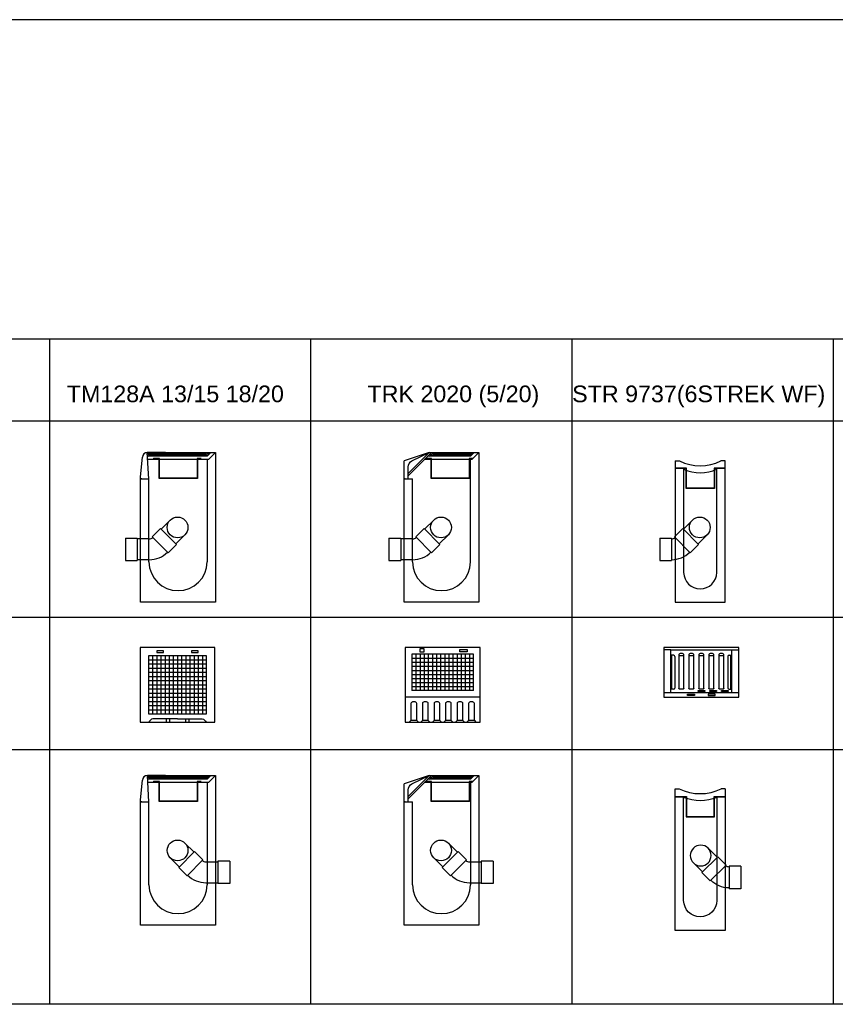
# Model space of a CAD drawing. Header units: metres. Extents: x 252743 to 254903, y 592696 to 593766.
# Tile 173 of 256: x 254484.89 to 254489.79, y 593432.38 to 593438.3. Entities that reach past the tile are written whole.
import ezdxf

# ---------------------------------------------------------------- set-up
doc = ezdxf.new("R2010")
doc.units = ezdxf.units.M
doc.layers.add('N-WB-PROFIEL-BLOCK', color=8, linetype='Continuous')
doc.layers.add('N-WB-PROFIEL-TEKST 50', color=7, linetype='Continuous')
doc.layers.add('N-WB-PROFIEL-HULP', color=6, linetype='Continuous', plot=False)
doc.layers.get('0').freeze()
doc.styles.add('N_STANDARD 50', font='arial.ttf', dxfattribs={"height": 0.1})

# ---------------------------------------------------------------- blocks, each defined once
blk = doc.blocks.new('STR 9737')
at = {"ltscale": 0.2}
for p, q in [((1248.8465, 238.8777), (1248.8045, 238.8777)), ((1248.8465, 238.6212), (1248.8465, 238.8777)), ((1249.2125, 238.6212), (1249.2125, 238.8777)), ((1249.2125, 238.8777), (1249.2545, 238.8777)), ((1248.8623, 238.8445), (1248.8465, 238.8445)), ((1248.8515, 238.6403), (1248.8515, 238.8445)), ((1248.8698, 238.837), (1248.8698, 238.6478)), ((1248.8945, 238.8441), (1248.9245, 238.8441)), ((1248.9545, 238.8441), (1248.9845, 238.8441)), ((1249.0145, 238.8441), (1249.0445, 238.8441)), ((1249.0745, 238.8441), (1249.1045, 238.8441)), ((1249.1345, 238.8441), (1249.1645, 238.8441)), ((1249.1893, 238.838), (1249.1893, 238.6488)), ((1249.1968, 238.8455), (1249.2125, 238.8455)), ((1249.2075, 238.6413), (1249.2075, 238.8455)), ((1248.8623, 238.6403), (1248.8465, 238.6403)), ((1249.1968, 238.6413), (1249.2125, 238.6413))]:
    blk.add_line(p, q, dxfattribs=at)
blk.add_line((1248.8045, 238.6212), (1249.2545, 238.6212))
blk.add_lwpolyline([(1249.2545, 238.8922), (1248.8045, 238.8922), (1248.8045, 238.5922), (1249.2545, 238.5922)], close=True, dxfattribs=at)
blk.add_lwpolyline([(1248.8465, 238.8777), (1248.8465, 238.8777), (1249.2125, 238.8777)], dxfattribs=at)
for points in [[(1248.9245, 238.6478), (1248.9245, 238.847, 0.414214), (1248.917, 238.8545), (1248.902, 238.8545, 0.414214), (1248.8945, 238.847), (1248.8945, 238.6478)], [(1248.9845, 238.6478), (1248.9845, 238.847, 0.414214), (1248.977, 238.8545), (1248.962, 238.8545, 0.414214), (1248.9545, 238.847), (1248.9545, 238.6478)], [(1249.0445, 238.6478), (1249.0445, 238.847, 0.414214), (1249.037, 238.8545), (1249.022, 238.8545, 0.414214), (1249.0145, 238.847), (1249.0145, 238.6478)], [(1249.1045, 238.6478), (1249.1045, 238.847, 0.414214), (1249.097, 238.8545), (1249.082, 238.8545, 0.414214), (1249.0745, 238.847), (1249.0745, 238.6478)], [(1249.1645, 238.6478), (1249.1645, 238.847, 0.414214), (1249.157, 238.8545), (1249.142, 238.8545, 0.414214), (1249.1345, 238.847), (1249.1345, 238.6478)], [(1248.9245, 238.6478), (1248.9245, 238.6478, -0.414214), (1248.917, 238.6403), (1248.902, 238.6403, -0.414214), (1248.8945, 238.6478), (1248.8945, 238.6478)], [(1248.9845, 238.6478), (1248.9845, 238.6478, -0.414214), (1248.977, 238.6403), (1248.962, 238.6403, -0.414214), (1248.9545, 238.6478), (1248.9545, 238.6478)], [(1249.0445, 238.6478), (1249.0445, 238.6478, -0.414214), (1249.037, 238.6403), (1249.022, 238.6403, -0.414214), (1249.0145, 238.6478), (1249.0145, 238.6478)], [(1249.1045, 238.6478), (1249.1045, 238.6478, -0.414214), (1249.097, 238.6403), (1249.082, 238.6403, -0.414214), (1249.0745, 238.6478), (1249.0745, 238.6478)], [(1249.1645, 238.6478), (1249.1645, 238.6478, -0.414214), (1249.157, 238.6403), (1249.142, 238.6403, -0.414214), (1249.1345, 238.6478), (1249.1345, 238.6478)]]:
    blk.add_lwpolyline(points, format="xyb", dxfattribs=at)
for points in [[(1249.0108, 238.6321), (1249.0506, 238.6321), (1249.0506, 238.6263), (1249.0108, 238.6263)], [(1249.0808, 238.6321), (1249.1206, 238.6321), (1249.1206, 238.6263), (1249.0808, 238.6263)], [(1249.1508, 238.6321), (1249.1906, 238.6321), (1249.1906, 238.6263), (1249.1508, 238.6263)], [(1248.9472, 238.6107), (1248.988, 238.6107), (1248.988, 238.6024), (1248.9472, 238.6024)], [(1249.1119, 238.6107), (1249.071, 238.6107), (1249.071, 238.6024), (1249.1119, 238.6024)]]:
    blk.add_lwpolyline(points, close=True)
for centre, start, end in [((1248.8623, 238.837), 0, 90), ((1249.1968, 238.838), 90, 180), ((1248.8623, 238.6478), 270, 0), ((1249.1968, 238.6488), 180, 270)]:
    blk.add_arc(centre, 0.0075, start, end, dxfattribs=at)
blk = doc.blocks.new('TRK 2020')
for p, q in [((4192.4652, 3103.0178), (4192.4652, 3102.7978)), ((4192.4899, 3103.0178), (4192.4899, 3102.7978)), ((4192.5146, 3103.0178), (4192.5146, 3102.7978)), ((4192.5393, 3103.0178), (4192.5393, 3102.7978)), ((4192.564, 3103.0178), (4192.564, 3102.7978)), ((4192.5887, 3103.0178), (4192.5887, 3102.7978)), ((4192.6134, 3103.0178), (4192.6134, 3102.7978)), ((4192.6381, 3103.0178), (4192.6381, 3102.7978)), ((4192.6628, 3103.0178), (4192.6628, 3102.7978)), ((4192.6875, 3103.0178), (4192.6875, 3102.7978)), ((4192.7122, 3103.0178), (4192.7122, 3102.7978)), ((4192.7369, 3103.0178), (4192.7369, 3102.7978)), ((4192.7616, 3103.0178), (4192.7616, 3102.7978)), ((4192.7863, 3103.0178), (4192.7863, 3102.7978)), ((4192.4405, 3102.9933), (4192.8105, 3102.9933)), ((4192.4405, 3102.9688), (4192.8105, 3102.9688)), ((4192.4405, 3102.9443), (4192.8105, 3102.9443)), ((4192.4405, 3102.9198), (4192.8105, 3102.9198)), ((4192.4405, 3102.8953), (4192.8105, 3102.8953)), ((4192.4405, 3102.8708), (4192.8105, 3102.8708)), ((4192.4405, 3102.8463), (4192.8105, 3102.8463)), ((4192.4405, 3102.8218), (4192.8105, 3102.8218))]:
    blk.add_line(p, q)
at = {"ltscale": 0.2}
for points in [[(4192.8505, 3102.7578), (4192.8505, 3103.0578), (4192.8505, 3103.0578), (4192.4005, 3103.0578), (4192.4005, 3102.7578)], [(4192.8105, 3102.7978), (4192.8105, 3103.0178), (4192.4405, 3103.0178), (4192.4405, 3102.7978)], [(4192.8105, 3102.7978), (4192.4405, 3102.7978)], [(4192.4351, 3102.6178), (4192.4351, 3102.6178), (4192.4251, 3102.6078)], [(4192.4697, 3102.6178), (4192.4351, 3102.6178)], [(4192.4697, 3102.6178), (4192.4697, 3102.6178), (4192.4797, 3102.6078)], [(4192.5044, 3102.6178), (4192.5044, 3102.6178), (4192.4944, 3102.6078)], [(4192.539, 3102.6178), (4192.5044, 3102.6178)], [(4192.539, 3102.6178), (4192.539, 3102.6178), (4192.549, 3102.6078)], [(4192.5736, 3102.6178), (4192.5736, 3102.6178), (4192.5636, 3102.6078)], [(4192.6082, 3102.6178), (4192.5736, 3102.6178)], [(4192.6082, 3102.6178), (4192.6082, 3102.6178), (4192.6182, 3102.6078)], [(4192.6428, 3102.6178), (4192.6428, 3102.6178), (4192.6328, 3102.6078)], [(4192.6774, 3102.6178), (4192.6428, 3102.6178)], [(4192.6774, 3102.6178), (4192.6774, 3102.6178), (4192.6874, 3102.6078)], [(4192.7121, 3102.6178), (4192.7121, 3102.6178), (4192.7021, 3102.6078)], [(4192.7467, 3102.6178), (4192.7121, 3102.6178)], [(4192.7467, 3102.6178), (4192.7467, 3102.6178), (4192.7567, 3102.6078)], [(4192.7813, 3102.6178), (4192.7813, 3102.6178), (4192.7713, 3102.6078)], [(4192.8159, 3102.6178), (4192.7813, 3102.6178)], [(4192.8159, 3102.6178), (4192.8159, 3102.6178), (4192.8259, 3102.6078)]]:
    blk.add_lwpolyline(points, dxfattribs=at)
for points in [[(4192.4903, 3103.0507), (4192.5124, 3103.0507), (4192.5124, 3103.0285), (4192.4903, 3103.0285)], [(4192.7287, 3103.0454), (4192.7732, 3103.0454), (4192.7732, 3103.0315), (4192.7287, 3103.0315)], [(4192.8505, 3102.6078), (4192.8505, 3102.7578), (4192.4005, 3102.7578), (4192.4005, 3102.6078)]]:
    blk.add_lwpolyline(points, close=True, dxfattribs=at)
for points in [[(4192.4697, 3102.6178), (4192.4697, 3102.7198, 0.414214), (4192.4597, 3102.7298), (4192.4451, 3102.7298, 0.414214), (4192.4351, 3102.7198), (4192.4351, 3102.6178)], [(4192.539, 3102.6178), (4192.539, 3102.7198, 0.414214), (4192.529, 3102.7298), (4192.5144, 3102.7298, 0.414214), (4192.5044, 3102.7198), (4192.5044, 3102.6178)], [(4192.6082, 3102.6178), (4192.6082, 3102.7198, 0.414214), (4192.5982, 3102.7298), (4192.5836, 3102.7298, 0.414214), (4192.5736, 3102.7198), (4192.5736, 3102.6178)], [(4192.6774, 3102.6178), (4192.6774, 3102.7198, 0.414214), (4192.6674, 3102.7298), (4192.6528, 3102.7298, 0.414214), (4192.6428, 3102.7198), (4192.6428, 3102.6178)], [(4192.7467, 3102.6178), (4192.7467, 3102.7198, 0.414214), (4192.7367, 3102.7298), (4192.7221, 3102.7298, 0.414214), (4192.7121, 3102.7198), (4192.7121, 3102.6178)], [(4192.8159, 3102.6178), (4192.8159, 3102.7198, 0.414214), (4192.8059, 3102.7298), (4192.7913, 3102.7298, 0.414214), (4192.7813, 3102.7198), (4192.7813, 3102.6178)]]:
    blk.add_lwpolyline(points, format="xyb", dxfattribs=at)
blk = doc.blocks.new('STR 9737 PROFIEL')
for p, q in [((4194.6488, 3102.747), (4194.6488, 3101.897)), ((4194.6488, 3102.747), (4194.6732, 3102.747)), ((4194.9488, 3102.747), (4194.9245, 3102.747)), ((4194.9488, 3101.897), (4194.9488, 3102.747)), ((4194.6988, 3102.7004), (4194.6988, 3102.0763)), ((4194.8988, 3102.0763), (4194.8988, 3102.7004)), ((4194.7518, 3102.3912), (4194.6973, 3102.3367)), ((4194.6937, 3102.3402), (4194.6435, 3102.29)), ((4194.7892, 3102.2447), (4194.6937, 3102.3402)), ((4194.5549, 3102.2827), (4194.5549, 3102.1477)), ((4194.5549, 3102.2827), (4194.6259, 3102.2827)), ((4194.6259, 3102.2827), (4194.6259, 3102.1477)), ((4194.6435, 3102.29), (4194.739, 3102.1945)), ((4194.8402, 3102.3028), (4194.7857, 3102.2483)), ((4194.7892, 3102.2447), (4194.739, 3102.1945)), ((4194.5549, 3102.1477), (4194.6259, 3102.1477)), ((4194.6488, 3101.897), (4194.9488, 3101.897))]:
    blk.add_line(p, q)
for points in [[(4194.9488, 3102.7024), (4194.882, 3102.7024), (4194.882, 3102.5824), (4194.7156, 3102.5824), (4194.7156, 3102.7024), (4194.6488, 3102.7024)], [(4194.9488, 3102.7004), (4194.884, 3102.7004), (4194.884, 3102.5804), (4194.7136, 3102.5804), (4194.7136, 3102.7004), (4194.6488, 3102.7004)]]:
    blk.add_lwpolyline(points)
blk.add_lwpolyline([(4194.6988, 3102.6963, 0.203355), (4194.8988, 3102.6963)], format="xyb")
blk.add_circle((4194.796, 3102.347), 0.0625)
for centre, radius, start, end in [((4194.6732, 3102.742), 0.005, 74.687, 90), ((4194.7988, 3102.9912), 0.2742, 243.02795, 296.97205), ((4194.9245, 3102.742), 0.005, 90, 105.313), ((4194.6259, 3102.3077), 0.03, 270, 315), ((4194.6259, 3102.3077), 0.155, 270, 315), ((4194.7988, 3102.0782), 0.1, 181.1251, 358.8749)]:
    blk.add_arc(centre, radius, start, end)
blk = doc.blocks.new('TRK 2020 PROFIEL')
for p, q in [((4193.7117, 3102.747), (4193.5617, 3102.697)), ((4193.7117, 3102.747), (4193.5867, 3102.622)), ((4193.7258, 3102.747), (4193.5867, 3102.6079)), ((4193.961, 3102.7246), (4193.7034, 3102.7246)), ((4193.7108, 3102.732), (4193.7183, 3102.7246)), ((4193.7117, 3102.747), (4194.0117, 3102.747)), ((4193.7158, 3102.737), (4193.7283, 3102.7246)), ((4193.7208, 3102.742), (4193.7383, 3102.7246)), ((4193.7258, 3102.747), (4193.7483, 3102.7246)), ((4193.7358, 3102.747), (4193.7583, 3102.7246)), ((4193.7458, 3102.747), (4193.7683, 3102.7246)), ((4193.7558, 3102.747), (4193.7783, 3102.7246)), ((4193.7658, 3102.747), (4193.7883, 3102.7246)), ((4193.7758, 3102.747), (4193.7983, 3102.7246)), ((4193.7858, 3102.747), (4193.8083, 3102.7246)), ((4193.7958, 3102.747), (4193.8183, 3102.7246)), ((4193.8058, 3102.747), (4193.8283, 3102.7246)), ((4193.8158, 3102.747), (4193.8383, 3102.7246)), ((4193.8258, 3102.747), (4193.8483, 3102.7246)), ((4193.8358, 3102.747), (4193.8583, 3102.7246)), ((4193.8458, 3102.747), (4193.8683, 3102.7246)), ((4193.8558, 3102.747), (4193.8783, 3102.7246)), ((4193.8658, 3102.747), (4193.8883, 3102.7246)), ((4193.8758, 3102.747), (4193.8983, 3102.7246)), ((4193.8858, 3102.747), (4193.9083, 3102.7246)), ((4193.8958, 3102.747), (4193.9183, 3102.7246)), ((4193.9058, 3102.747), (4193.9283, 3102.7246)), ((4193.9158, 3102.747), (4193.9383, 3102.7246)), ((4193.9258, 3102.747), (4193.9483, 3102.7246)), ((4193.9358, 3102.747), (4193.9583, 3102.7246)), ((4193.9458, 3102.747), (4193.9646, 3102.7282)), ((4193.9558, 3102.747), (4193.9696, 3102.7332)), ((4193.9834, 3102.747), (4193.961, 3102.7246)), ((4193.9658, 3102.747), (4193.9746, 3102.7382)), ((4194.0117, 3102.747), (4193.9693, 3102.7046)), ((4194.0117, 3102.747), (4194.0117, 3101.847)), ((4193.5617, 3101.847), (4193.5617, 3102.697)), ((4193.9693, 3102.7046), (4193.6834, 3102.7046)), ((4193.9617, 3102.0893), (4193.9617, 3102.7046)), ((4193.5688, 3102.5899), (4193.5617, 3102.5899)), ((4193.5617, 3102.5899), (4193.6117, 3102.5899)), ((4193.6117, 3102.0893), (4193.6117, 3102.5899)), ((4193.7397, 3102.3412), (4193.6851, 3102.2867)), ((4193.6816, 3102.2902), (4193.6314, 3102.24)), ((4193.7771, 3102.1947), (4193.6816, 3102.2902)), ((4193.828, 3102.2528), (4193.7735, 3102.1983)), ((4193.4708, 3102.2327), (4193.4708, 3102.0977)), ((4193.4708, 3102.2327), (4193.5418, 3102.2327)), ((4193.5418, 3102.2327), (4193.5418, 3102.0977)), ((4193.6137, 3102.2277), (4193.5418, 3102.2277)), ((4193.6314, 3102.24), (4193.7268, 3102.1445)), ((4193.7771, 3102.1947), (4193.7268, 3102.1445)), ((4193.4708, 3102.0977), (4193.5418, 3102.0977)), ((4193.6137, 3102.1027), (4193.5418, 3102.1027)), ((4194.0117, 3101.847), (4193.5617, 3101.847))]:
    blk.add_line(p, q)
blk.add_lwpolyline([(4193.5867, 3102.5899), (4193.5867, 3102.6608, -0.273576), (4193.6084, 3102.6974), (4193.7117, 3102.747)], format="xyb")
for points in [[(4193.9748, 3102.7101), (4193.9545, 3102.7101), (4193.9545, 3102.5901), (4193.7242, 3102.5901), (4193.7242, 3102.7101), (4193.689, 3102.7101)], [(4193.9768, 3102.7121), (4193.9525, 3102.7121), (4193.9525, 3102.5921), (4193.7262, 3102.5921), (4193.7262, 3102.7121), (4193.691, 3102.7121)]]:
    blk.add_lwpolyline(points)
blk.add_circle((4193.7838, 3102.297), 0.0625)
for centre, radius, start, end in [((4193.6137, 3102.2577), 0.03, 270, 315), ((4193.6137, 3102.2577), 0.155, 270, 315), ((4193.7867, 3102.0923), 0.175, 180.99057, 359.00943)]:
    blk.add_arc(centre, radius, start, end)
blk = doc.blocks.new('*U193')
blk.add_line((0, 0), (0, -0.35))
blk = doc.blocks.new('*U194')
at = {"color": 0, "linetype": 'ByBlock', "lineweight": -2}
blk.add_blockref('*U193', (4190.1435, 3101.948), dxfattribs=at)
blk = doc.blocks.new('*U191')
blk.add_blockref('*U194', (-4190.1435, -3101.948))
blk = doc.blocks.new('*U192')
at = {"color": 0, "linetype": 'ByBlock', "lineweight": -2}
blk.add_blockref('*U191', (4190.1435, 3101.948), dxfattribs=at)
blk = doc.blocks.new('*U197')
blk.add_line((0, 0), (0, -0.35))
blk = doc.blocks.new('*U198')
at = {"color": 0, "linetype": 'ByBlock', "lineweight": -2}
blk.add_blockref('*U197', (4190.1435, 3101.948), dxfattribs=at)
blk = doc.blocks.new('*U195')
blk.add_blockref('*U198', (-4190.1435, -3101.948))
blk = doc.blocks.new('*U196')
at = {"color": 0, "linetype": 'ByBlock', "lineweight": -2}
blk.add_blockref('*U195', (4190.1435, 3101.948), dxfattribs=at)
blk = doc.blocks.new('*U201')
blk.add_line((0, 0), (0, -0.35))
blk = doc.blocks.new('*U202')
at = {"color": 0, "linetype": 'ByBlock', "lineweight": -2}
blk.add_blockref('*U201', (4190.1435, 3101.948), dxfattribs=at)
blk = doc.blocks.new('*U199')
blk.add_blockref('*U202', (-4190.1435, -3101.948))
blk = doc.blocks.new('*U200')
at = {"color": 0, "linetype": 'ByBlock', "lineweight": -2}
blk.add_blockref('*U199', (4190.1435, 3101.948), dxfattribs=at)
blk = doc.blocks.new('*U205')
blk.add_line((0, 0), (0, -0.35))
blk = doc.blocks.new('*U206')
at = {"color": 0, "linetype": 'ByBlock', "lineweight": -2}
blk.add_blockref('*U205', (4190.1435, 3101.948), dxfattribs=at)
blk = doc.blocks.new('*U203')
blk.add_blockref('*U206', (-4190.1435, -3101.948))
blk = doc.blocks.new('*U204')
at = {"color": 0, "linetype": 'ByBlock', "lineweight": -2}
blk.add_blockref('*U203', (4190.1435, 3101.948), dxfattribs=at)
blk = doc.blocks.new('*U209')
blk.add_line((0, 0), (0, -0.35))
blk = doc.blocks.new('*U210')
at = {"color": 0, "linetype": 'ByBlock', "lineweight": -2}
blk.add_blockref('*U209', (4190.1435, 3101.948), dxfattribs=at)
blk = doc.blocks.new('*U207')
blk.add_blockref('*U210', (-4190.1435, -3101.948))
blk = doc.blocks.new('*U208')
at = {"color": 0, "linetype": 'ByBlock', "lineweight": -2}
blk.add_blockref('*U207', (4190.1435, 3101.948), dxfattribs=at)
blk = doc.blocks.new('*U213')
blk.add_line((0, 0), (0, -0.35))
blk = doc.blocks.new('*U214')
at = {"color": 0, "linetype": 'ByBlock', "lineweight": -2}
blk.add_blockref('*U213', (4190.1435, 3101.948), dxfattribs=at)
blk = doc.blocks.new('*U211')
blk.add_blockref('*U214', (-4190.1435, -3101.948))
blk = doc.blocks.new('*U212')
at = {"color": 0, "linetype": 'ByBlock', "lineweight": -2}
blk.add_blockref('*U211', (4190.1435, 3101.948), dxfattribs=at)
blk = doc.blocks.new('*U217')
blk.add_line((0, 0), (0, -0.35))
blk = doc.blocks.new('*U218')
at = {"color": 0, "linetype": 'ByBlock', "lineweight": -2}
blk.add_blockref('*U217', (4190.1435, 3101.948), dxfattribs=at)
blk = doc.blocks.new('*U215')
blk.add_blockref('*U218', (-4190.1435, -3101.948))
blk = doc.blocks.new('*U216')
at = {"color": 0, "linetype": 'ByBlock', "lineweight": -2}
blk.add_blockref('*U215', (4190.1435, 3101.948), dxfattribs=at)
blk = doc.blocks.new('*U221')
blk.add_line((0, 0), (0, -0.35))
blk = doc.blocks.new('*U222')
at = {"color": 0, "linetype": 'ByBlock', "lineweight": -2}
blk.add_blockref('*U221', (4190.1435, 3101.948), dxfattribs=at)
blk = doc.blocks.new('*U219')
blk.add_blockref('*U222', (-4190.1435, -3101.948))
blk = doc.blocks.new('*U220')
at = {"color": 0, "linetype": 'ByBlock', "lineweight": -2}
blk.add_blockref('*U219', (4190.1435, 3101.948), dxfattribs=at)
blk = doc.blocks.new('*U225')
blk.add_line((0, 0), (0, -0.35))
blk = doc.blocks.new('*U226')
at = {"color": 0, "linetype": 'ByBlock', "lineweight": -2}
blk.add_blockref('*U225', (4190.1435, 3101.948), dxfattribs=at)
blk = doc.blocks.new('*U223')
blk.add_blockref('*U226', (-4190.1435, -3101.948))
blk = doc.blocks.new('*U224')
at = {"color": 0, "linetype": 'ByBlock', "lineweight": -2}
blk.add_blockref('*U223', (4190.1435, 3101.948), dxfattribs=at)
blk = doc.blocks.new('*U229')
blk.add_line((0, 0), (0, -0.35))
blk = doc.blocks.new('*U230')
at = {"color": 0, "linetype": 'ByBlock', "lineweight": -2}
blk.add_blockref('*U229', (4190.1435, 3101.948), dxfattribs=at)
blk = doc.blocks.new('*U227')
blk.add_blockref('*U230', (-4190.1435, -3101.948))
blk = doc.blocks.new('*U228')
at = {"color": 0, "linetype": 'ByBlock', "lineweight": -2}
blk.add_blockref('*U227', (4190.1435, 3101.948), dxfattribs=at)
blk = doc.blocks.new('*U233')
blk.add_line((0, 0), (0, -0.35))
blk = doc.blocks.new('*U234')
at = {"color": 0, "linetype": 'ByBlock', "lineweight": -2}
blk.add_blockref('*U233', (4190.1435, 3101.948), dxfattribs=at)
blk = doc.blocks.new('*U231')
blk.add_blockref('*U234', (-4190.1435, -3101.948))
blk = doc.blocks.new('*U232')
at = {"color": 0, "linetype": 'ByBlock', "lineweight": -2}
blk.add_blockref('*U231', (4190.1435, 3101.948), dxfattribs=at)
blk = doc.blocks.new('*U237')
blk.add_line((0, 0), (0, -0.35))
blk = doc.blocks.new('*U238')
at = {"color": 0, "linetype": 'ByBlock', "lineweight": -2}
blk.add_blockref('*U237', (4190.1435, 3101.948), dxfattribs=at)
blk = doc.blocks.new('*U235')
blk.add_blockref('*U238', (-4190.1435, -3101.948))
blk = doc.blocks.new('*U236')
at = {"color": 0, "linetype": 'ByBlock', "lineweight": -2}
blk.add_blockref('*U235', (4190.1435, 3101.948), dxfattribs=at)
blk = doc.blocks.new('*U241')
blk.add_line((0, 0), (0, -0.35))
blk = doc.blocks.new('*U242')
at = {"color": 0, "linetype": 'ByBlock', "lineweight": -2}
blk.add_blockref('*U241', (4190.1435, 3101.948), dxfattribs=at)
blk = doc.blocks.new('*U239')
blk.add_blockref('*U242', (-4190.1435, -3101.948))
blk = doc.blocks.new('*U240')
at = {"color": 0, "linetype": 'ByBlock', "lineweight": -2}
blk.add_blockref('*U239', (4190.1435, 3101.948), dxfattribs=at)
blk = doc.blocks.new('*U281')
blk.add_line((0, 0), (0, -0.35))
blk = doc.blocks.new('*U282')
at = {"color": 0, "linetype": 'ByBlock', "lineweight": -2}
blk.add_blockref('*U281', (4190.1435, 3101.948), dxfattribs=at)
blk = doc.blocks.new('*U254')
blk.add_blockref('*U282', (-4190.1435, -3101.948))
blk = doc.blocks.new('*U255')
at = {"color": 0, "linetype": 'ByBlock', "lineweight": -2}
blk.add_blockref('*U254', (4190.1435, 3101.948), dxfattribs=at)
blk = doc.blocks.new('*U283')
blk.add_line((0, 0), (0, -0.35))
blk = doc.blocks.new('*U284')
at = {"color": 0, "linetype": 'ByBlock', "lineweight": -2}
blk.add_blockref('*U283', (4190.1435, 3101.948), dxfattribs=at)
blk = doc.blocks.new('*U256')
blk.add_blockref('*U284', (-4190.1435, -3101.948))
blk = doc.blocks.new('*U257')
at = {"color": 0, "linetype": 'ByBlock', "lineweight": -2}
blk.add_blockref('*U256', (4190.1435, 3101.948), dxfattribs=at)
blk = doc.blocks.new('*U285')
blk.add_line((0, 0), (0, -0.35))
blk = doc.blocks.new('*U286')
at = {"color": 0, "linetype": 'ByBlock', "lineweight": -2}
blk.add_blockref('*U285', (4190.1435, 3101.948), dxfattribs=at)
blk = doc.blocks.new('*U258')
blk.add_blockref('*U286', (-4190.1435, -3101.948))
blk = doc.blocks.new('*U259')
at = {"color": 0, "linetype": 'ByBlock', "lineweight": -2}
blk.add_blockref('*U258', (4190.1435, 3101.948), dxfattribs=at)
blk = doc.blocks.new('*U269')
blk.add_line((0, 0), (0, -0.35))
blk = doc.blocks.new('*U270')
at = {"color": 0, "linetype": 'ByBlock', "lineweight": -2}
blk.add_blockref('*U269', (4190.1435, 3101.948), dxfattribs=at)
blk = doc.blocks.new('*U260')
blk.add_blockref('*U270', (-4190.1435, -3101.948))
blk = doc.blocks.new('*U243')
at = {"color": 0, "linetype": 'ByBlock', "lineweight": -2}
blk.add_blockref('*U260', (4190.1435, 3101.948), dxfattribs=at)
blk = doc.blocks.new('*U271')
blk.add_line((0, 0), (0, -0.35))
blk = doc.blocks.new('*U272')
at = {"color": 0, "linetype": 'ByBlock', "lineweight": -2}
blk.add_blockref('*U271', (4190.1435, 3101.948), dxfattribs=at)
blk = doc.blocks.new('*U244')
blk.add_blockref('*U272', (-4190.1435, -3101.948))
blk = doc.blocks.new('*U245')
at = {"color": 0, "linetype": 'ByBlock', "lineweight": -2}
blk.add_blockref('*U244', (4190.1435, 3101.948), dxfattribs=at)
blk = doc.blocks.new('*U273')
blk.add_line((0, 0), (0, -0.35))
blk = doc.blocks.new('*U274')
at = {"color": 0, "linetype": 'ByBlock', "lineweight": -2}
blk.add_blockref('*U273', (4190.1435, 3101.948), dxfattribs=at)
blk = doc.blocks.new('*U246')
blk.add_blockref('*U274', (-4190.1435, -3101.948))
blk = doc.blocks.new('*U247')
at = {"color": 0, "linetype": 'ByBlock', "lineweight": -2}
blk.add_blockref('*U246', (4190.1435, 3101.948), dxfattribs=at)
blk = doc.blocks.new('*U275')
blk.add_line((0, 0), (0, -0.35))
blk = doc.blocks.new('*U276')
at = {"color": 0, "linetype": 'ByBlock', "lineweight": -2}
blk.add_blockref('*U275', (4190.1435, 3101.948), dxfattribs=at)
blk = doc.blocks.new('*U248')
blk.add_blockref('*U276', (-4190.1435, -3101.948))
blk = doc.blocks.new('*U249')
at = {"color": 0, "linetype": 'ByBlock', "lineweight": -2}
blk.add_blockref('*U248', (4190.1435, 3101.948), dxfattribs=at)
blk = doc.blocks.new('*U277')
blk.add_line((0, 0), (0, -0.35))
blk = doc.blocks.new('*U278')
at = {"color": 0, "linetype": 'ByBlock', "lineweight": -2}
blk.add_blockref('*U277', (4190.1435, 3101.948), dxfattribs=at)
blk = doc.blocks.new('*U250')
blk.add_blockref('*U278', (-4190.1435, -3101.948))
blk = doc.blocks.new('*U251')
at = {"color": 0, "linetype": 'ByBlock', "lineweight": -2}
blk.add_blockref('*U250', (4190.1435, 3101.948), dxfattribs=at)
blk = doc.blocks.new('*U279')
blk.add_line((0, 0), (0, -0.35))
blk = doc.blocks.new('*U280')
at = {"color": 0, "linetype": 'ByBlock', "lineweight": -2}
blk.add_blockref('*U279', (4190.1435, 3101.948), dxfattribs=at)
blk = doc.blocks.new('*U252')
blk.add_blockref('*U280', (-4190.1435, -3101.948))
blk = doc.blocks.new('*U253')
at = {"color": 0, "linetype": 'ByBlock', "lineweight": -2}
blk.add_blockref('*U252', (4190.1435, 3101.948), dxfattribs=at)
blk = doc.blocks.new('*U287')
blk.add_line((0, 0), (0, -0.35))
blk = doc.blocks.new('*U288')
at = {"color": 0, "linetype": 'ByBlock', "lineweight": -2}
blk.add_blockref('*U287', (4190.1435, 3101.948), dxfattribs=at)
blk = doc.blocks.new('*U261')
blk.add_blockref('*U288', (-4190.1435, -3101.948))
blk = doc.blocks.new('*U262')
at = {"color": 0, "linetype": 'ByBlock', "lineweight": -2}
blk.add_blockref('*U261', (4190.1435, 3101.948), dxfattribs=at)
blk = doc.blocks.new('*U289')
blk.add_line((0, 0), (0, -0.35))
blk = doc.blocks.new('*U290')
at = {"color": 0, "linetype": 'ByBlock', "lineweight": -2}
blk.add_blockref('*U289', (4190.1435, 3101.948), dxfattribs=at)
blk = doc.blocks.new('*U263')
blk.add_blockref('*U290', (-4190.1435, -3101.948))
blk = doc.blocks.new('*U264')
at = {"color": 0, "linetype": 'ByBlock', "lineweight": -2}
blk.add_blockref('*U263', (4190.1435, 3101.948), dxfattribs=at)
blk = doc.blocks.new('*U291')
blk.add_line((0, 0), (0, -0.35))
blk = doc.blocks.new('*U292')
at = {"color": 0, "linetype": 'ByBlock', "lineweight": -2}
blk.add_blockref('*U291', (4190.1435, 3101.948), dxfattribs=at)
blk = doc.blocks.new('*U265')
blk.add_blockref('*U292', (-4190.1435, -3101.948))
blk = doc.blocks.new('*U266')
at = {"color": 0, "linetype": 'ByBlock', "lineweight": -2}
blk.add_blockref('*U265', (4190.1435, 3101.948), dxfattribs=at)
blk = doc.blocks.new('*U293')
blk.add_line((0, 0), (0, -0.35))
blk = doc.blocks.new('*U294')
at = {"color": 0, "linetype": 'ByBlock', "lineweight": -2}
blk.add_blockref('*U293', (4190.1435, 3101.948), dxfattribs=at)
blk = doc.blocks.new('*U267')
blk.add_blockref('*U294', (-4190.1435, -3101.948))
blk = doc.blocks.new('*U268')
at = {"color": 0, "linetype": 'ByBlock', "lineweight": -2}
blk.add_blockref('*U267', (4190.1435, 3101.948), dxfattribs=at)
blk = doc.blocks.new('TM128A')
for p, q in [((4190.3185, 3101.568), (4190.1705, 3101.568)), ((4190.2523, 3101.548), (4190.2523, 3101.568)), ((4190.2723, 3101.548), (4190.2723, 3101.568)), ((4190.3185, 3101.568), (4190.4664, 3101.568)), ((4190.369, 3101.548), (4190.369, 3101.568)), ((4190.389, 3101.548), (4190.389, 3101.568))]:
    blk.add_line(p, q)
for points in [[(4190.0935, 3101.998), (4190.0935, 3101.548), (4190.5435, 3101.548), (4190.5435, 3101.998)], [(4190.1935, 3101.968), (4190.2335, 3101.968), (4190.2335, 3101.978), (4190.1935, 3101.978)], [(4190.4035, 3101.968), (4190.4435, 3101.968), (4190.4435, 3101.978), (4190.4035, 3101.978)], [(4190.1435, 3101.948), (4190.1435, 3101.598), (4190.4935, 3101.598), (4190.4935, 3101.948)]]:
    blk.add_lwpolyline(points, close=True)
for points in [[(4190.1705, 3101.568, 0.267453), (4190.1456, 3101.548, -21.244586)], [(4190.4664, 3101.568, -0.267453), (4190.4913, 3101.548, 21.244586)]]:
    blk.add_lwpolyline(points, format="xyb")
at = {"rotation": 90}
for name, p in [('*U268', (7292.0915, -1088.2204)), ('*U266', (7292.0915, -1088.2454)), ('*U264', (7292.0915, -1088.2704)), ('*U262', (7292.0915, -1088.2954)), ('*U253', (7292.0915, -1088.3204)), ('*U251', (7292.0915, -1088.3454)), ('*U249', (7292.0915, -1088.3704)), ('*U247', (7292.0915, -1088.3954)), ('*U245', (7292.0915, -1088.4204)), ('*U243', (7292.0915, -1088.4454)), ('*U259', (7292.0915, -1088.4704)), ('*U257', (7292.0915, -1088.4954)), ('*U255', (7292.0915, -1088.5204))]:
    blk.add_blockref(name, p, dxfattribs=at)
for name, p in [('*U192', (0.025, 0)), ('*U196', (0.05, 0)), ('*U200', (0.075, 0)), ('*U204', (0.1, 0)), ('*U208', (0.125, 0)), ('*U212', (0.15, 0)), ('*U216', (0.175, 0)), ('*U220', (0.2, 0)), ('*U224', (0.225, 0)), ('*U228', (0.25, 0)), ('*U232', (0.275, 0)), ('*U236', (0.3, 0)), ('*U240', (0.325, 0))]:
    blk.add_blockref(name, p)
blk = doc.blocks.new('TM128A PROFIEL')
for p, q in [((4192.9853, 3102.747), (4192.8757, 3102.747)), ((4192.8853, 3102.5899), (4192.8757, 3102.747)), ((4192.8761, 3102.7404), (4192.8919, 3102.7246)), ((4192.8768, 3102.7297), (4192.8819, 3102.7246)), ((4193.2346, 3102.7246), (4192.8771, 3102.7246)), ((4192.8795, 3102.747), (4192.9019, 3102.7246)), ((4192.8895, 3102.747), (4192.9119, 3102.7246)), ((4192.8995, 3102.747), (4192.9219, 3102.7246)), ((4192.9095, 3102.747), (4192.9319, 3102.7246)), ((4192.9195, 3102.747), (4192.9419, 3102.7246)), ((4192.9295, 3102.747), (4192.9519, 3102.7246)), ((4192.9395, 3102.747), (4192.9619, 3102.7246)), ((4192.9495, 3102.747), (4192.9719, 3102.7246)), ((4192.9595, 3102.747), (4192.9819, 3102.7246)), ((4192.9695, 3102.747), (4192.9919, 3102.7246)), ((4192.9795, 3102.747), (4193.0019, 3102.7246)), ((4192.9853, 3102.747), (4193.2853, 3102.747)), ((4192.9895, 3102.747), (4193.0119, 3102.7246)), ((4192.9995, 3102.747), (4193.0219, 3102.7246)), ((4193.0095, 3102.747), (4193.0319, 3102.7246)), ((4193.0195, 3102.747), (4193.0419, 3102.7246)), ((4193.0295, 3102.747), (4193.0519, 3102.7246)), ((4193.0395, 3102.747), (4193.0619, 3102.7246)), ((4193.0495, 3102.747), (4193.0719, 3102.7246)), ((4193.0595, 3102.747), (4193.0819, 3102.7246)), ((4193.0695, 3102.747), (4193.0919, 3102.7246)), ((4193.0795, 3102.747), (4193.1019, 3102.7246)), ((4193.0895, 3102.747), (4193.1119, 3102.7246)), ((4193.0995, 3102.747), (4193.1219, 3102.7246)), ((4193.1095, 3102.747), (4193.1319, 3102.7246)), ((4193.1195, 3102.747), (4193.1419, 3102.7246)), ((4193.1295, 3102.747), (4193.1519, 3102.7246)), ((4193.1395, 3102.747), (4193.1619, 3102.7246)), ((4193.1495, 3102.747), (4193.1719, 3102.7246)), ((4193.1595, 3102.747), (4193.1819, 3102.7246)), ((4193.1695, 3102.747), (4193.1919, 3102.7246)), ((4193.1795, 3102.747), (4193.2019, 3102.7246)), ((4193.1895, 3102.747), (4193.2119, 3102.7246)), ((4193.1995, 3102.747), (4193.2219, 3102.7246)), ((4193.2095, 3102.747), (4193.2319, 3102.7246)), ((4193.2195, 3102.747), (4193.2383, 3102.7282)), ((4193.2295, 3102.747), (4193.2433, 3102.7332)), ((4193.2571, 3102.747), (4193.2346, 3102.7246)), ((4193.2395, 3102.747), (4193.2483, 3102.7382)), ((4193.2853, 3102.747), (4193.2429, 3102.7046)), ((4193.2853, 3102.747), (4193.2853, 3101.847)), ((4192.8353, 3102.6014), (4192.8458, 3102.7184)), ((4193.2429, 3102.7046), (4192.8783, 3102.7048)), ((4193.2353, 3102.7046), (4193.2353, 3102.0893)), ((4192.8353, 3101.847), (4192.8353, 3102.6014)), ((4192.8424, 3102.5899), (4192.8353, 3102.5899)), ((4192.8353, 3102.5899), (4192.8853, 3102.5899)), ((4192.8853, 3102.0893), (4192.8853, 3102.5899)), ((4193.0133, 3102.3412), (4192.9588, 3102.2867)), ((4192.9553, 3102.2902), (4192.905, 3102.24)), ((4193.0507, 3102.1947), (4192.9553, 3102.2902)), ((4193.1017, 3102.2528), (4193.0472, 3102.1983)), ((4192.7445, 3102.2327), (4192.7445, 3102.0977)), ((4192.7445, 3102.2327), (4192.8155, 3102.2327)), ((4192.8155, 3102.2327), (4192.8155, 3102.0977)), ((4192.8874, 3102.2277), (4192.8155, 3102.2277)), ((4192.905, 3102.24), (4193.0005, 3102.1445)), ((4193.0507, 3102.1947), (4193.0005, 3102.1445)), ((4192.7445, 3102.0977), (4192.8155, 3102.0977)), ((4192.8874, 3102.1027), (4192.8155, 3102.1027)), ((4193.2853, 3101.847), (4192.8353, 3101.847))]:
    blk.add_line(p, q)
for points in [[(4193.1966, 3102.7101), (4193.1763, 3102.7101), (4193.1763, 3102.5901), (4192.9459, 3102.5901), (4192.9459, 3102.7101), (4192.9107, 3102.7101)], [(4193.1986, 3102.7121), (4193.1743, 3102.7121), (4193.1743, 3102.5921), (4192.9479, 3102.5921), (4192.9479, 3102.7121), (4192.9127, 3102.7121)]]:
    blk.add_lwpolyline(points)
blk.add_circle((4193.0575, 3102.297), 0.0625)
for centre, radius, start, end in [((4192.8757, 3102.717), 0.03, 90, 177.35005), ((4192.8874, 3102.2577), 0.03, 270, 315), ((4192.8874, 3102.2577), 0.155, 270, 315), ((4193.0603, 3102.0923), 0.175, 180.99057, 359.00943)]:
    blk.add_arc(centre, radius, start, end)
blk = doc.blocks.new('TM128A ACHTERKANT')
for p, q in [((4188.5791, 3101.5571), (4188.4695, 3101.5571)), ((4188.4791, 3101.4), (4188.4695, 3101.5571)), ((4188.4699, 3101.5504), (4188.4857, 3101.5347)), ((4188.4706, 3101.5398), (4188.4757, 3101.5347)), ((4188.4733, 3101.5571), (4188.4957, 3101.5347)), ((4188.4833, 3101.5571), (4188.5057, 3101.5347)), ((4188.4933, 3101.5571), (4188.5157, 3101.5347)), ((4188.5033, 3101.5571), (4188.5257, 3101.5347)), ((4188.5133, 3101.5571), (4188.5357, 3101.5347)), ((4188.5233, 3101.5571), (4188.5457, 3101.5347)), ((4188.5333, 3101.5571), (4188.5557, 3101.5347)), ((4188.5433, 3101.5571), (4188.5657, 3101.5347)), ((4188.5533, 3101.5571), (4188.5757, 3101.5347)), ((4188.5633, 3101.5571), (4188.5857, 3101.5347)), ((4188.5733, 3101.5571), (4188.5957, 3101.5347)), ((4188.5791, 3101.5571), (4188.8791, 3101.5571)), ((4188.5833, 3101.5571), (4188.6057, 3101.5347)), ((4188.5933, 3101.5571), (4188.6157, 3101.5347)), ((4188.6033, 3101.5571), (4188.6257, 3101.5347)), ((4188.6133, 3101.5571), (4188.6357, 3101.5347)), ((4188.6233, 3101.5571), (4188.6457, 3101.5347)), ((4188.6333, 3101.5571), (4188.6557, 3101.5347)), ((4188.6433, 3101.5571), (4188.6657, 3101.5347)), ((4188.6533, 3101.5571), (4188.6757, 3101.5347)), ((4188.6633, 3101.5571), (4188.6857, 3101.5347)), ((4188.6733, 3101.5571), (4188.6957, 3101.5347)), ((4188.6833, 3101.5571), (4188.7057, 3101.5347)), ((4188.6933, 3101.5571), (4188.7157, 3101.5347)), ((4188.7033, 3101.5571), (4188.7257, 3101.5347)), ((4188.7133, 3101.5571), (4188.7357, 3101.5347)), ((4188.7233, 3101.5571), (4188.7457, 3101.5347)), ((4188.7333, 3101.5571), (4188.7557, 3101.5347)), ((4188.7433, 3101.5571), (4188.7657, 3101.5347)), ((4188.7533, 3101.5571), (4188.7757, 3101.5347)), ((4188.7633, 3101.5571), (4188.7857, 3101.5347)), ((4188.7733, 3101.5571), (4188.7957, 3101.5347)), ((4188.7833, 3101.5571), (4188.8057, 3101.5347)), ((4188.7933, 3101.5571), (4188.8157, 3101.5347)), ((4188.8033, 3101.5571), (4188.8257, 3101.5347)), ((4188.8133, 3101.5571), (4188.8321, 3101.5383)), ((4188.8233, 3101.5571), (4188.8371, 3101.5433)), ((4188.8508, 3101.5571), (4188.8284, 3101.5347)), ((4188.8333, 3101.5571), (4188.8421, 3101.5483)), ((4188.8791, 3101.5571), (4188.8367, 3101.5147)), ((4188.8791, 3101.5571), (4188.8791, 3100.6571)), ((4188.4291, 3101.4115), (4188.4395, 3101.5285)), ((4188.8284, 3101.5347), (4188.4709, 3101.5347)), ((4188.8367, 3101.5147), (4188.4721, 3101.5149)), ((4188.8291, 3101.5147), (4188.8291, 3100.8994)), ((4188.4291, 3100.6571), (4188.4291, 3101.4115)), ((4188.4362, 3101.4), (4188.4291, 3101.4)), ((4188.4291, 3101.4), (4188.4791, 3101.4)), ((4188.4791, 3100.8994), (4188.4791, 3101.4)), ((4188.6955, 3101.1513), (4188.75, 3101.0968)), ((4188.6581, 3101.0048), (4188.7535, 3101.1003)), ((4188.7535, 3101.1003), (4188.8037, 3101.0501)), ((4188.6071, 3101.0629), (4188.6616, 3101.0084)), ((4188.8037, 3101.0501), (4188.7083, 3100.9546)), ((4188.8214, 3101.0378), (4188.8933, 3101.0378)), ((4188.9643, 3101.0428), (4188.8933, 3101.0428)), ((4188.8933, 3101.0428), (4188.8933, 3100.9078)), ((4188.9643, 3101.0428), (4188.9643, 3100.9078)), ((4188.6581, 3101.0048), (4188.7083, 3100.9546)), ((4188.8214, 3100.9128), (4188.8933, 3100.9128)), ((4188.9643, 3100.9078), (4188.8933, 3100.9078)), ((4188.8791, 3100.6571), (4188.4291, 3100.6571))]:
    blk.add_line(p, q)
for points in [[(4188.7903, 3101.5202), (4188.7701, 3101.5202), (4188.7701, 3101.4002), (4188.5397, 3101.4002), (4188.5397, 3101.5202), (4188.5045, 3101.5202)], [(4188.7923, 3101.5222), (4188.7681, 3101.5222), (4188.7681, 3101.4022), (4188.5417, 3101.4022), (4188.5417, 3101.5222), (4188.5065, 3101.5222)]]:
    blk.add_lwpolyline(points)
blk.add_circle((4188.6513, 3101.1071), 0.0625)
for centre, radius, start, end in [((4188.4695, 3101.5271), 0.03, 90, 177.35005), ((4188.8214, 3101.0678), 0.03, 225, 270), ((4188.8214, 3101.0678), 0.155, 225, 270), ((4188.6541, 3100.9024), 0.175, 180.99057, 359.00943)]:
    blk.add_arc(centre, radius, start, end)
blk = doc.blocks.new('TRK 2020 ACHTERKANT')
for p, q in [((4189.5791, 3101.5579), (4189.4291, 3101.5079)), ((4189.5791, 3101.5579), (4189.4541, 3101.4329)), ((4189.5933, 3101.5579), (4189.4541, 3101.4187)), ((4189.5783, 3101.5429), (4189.5857, 3101.5354)), ((4189.5791, 3101.5579), (4189.8791, 3101.5579)), ((4189.5833, 3101.5479), (4189.5957, 3101.5354)), ((4189.5883, 3101.5529), (4189.6057, 3101.5354)), ((4189.5933, 3101.5579), (4189.6157, 3101.5354)), ((4189.6033, 3101.5579), (4189.6257, 3101.5354)), ((4189.6133, 3101.5579), (4189.6357, 3101.5354)), ((4189.6233, 3101.5579), (4189.6457, 3101.5354)), ((4189.6333, 3101.5579), (4189.6557, 3101.5354)), ((4189.6433, 3101.5579), (4189.6657, 3101.5354)), ((4189.6533, 3101.5579), (4189.6757, 3101.5354)), ((4189.6633, 3101.5579), (4189.6857, 3101.5354)), ((4189.6733, 3101.5579), (4189.6957, 3101.5354)), ((4189.6833, 3101.5579), (4189.7057, 3101.5354)), ((4189.6933, 3101.5579), (4189.7157, 3101.5354)), ((4189.7033, 3101.5579), (4189.7257, 3101.5354)), ((4189.7133, 3101.5579), (4189.7357, 3101.5354)), ((4189.7233, 3101.5579), (4189.7457, 3101.5354)), ((4189.7333, 3101.5579), (4189.7557, 3101.5354)), ((4189.7433, 3101.5579), (4189.7657, 3101.5354)), ((4189.7533, 3101.5579), (4189.7757, 3101.5354)), ((4189.7633, 3101.5579), (4189.7857, 3101.5354)), ((4189.7733, 3101.5579), (4189.7957, 3101.5354)), ((4189.7833, 3101.5579), (4189.8057, 3101.5354)), ((4189.7933, 3101.5579), (4189.8157, 3101.5354)), ((4189.8033, 3101.5579), (4189.8257, 3101.5354)), ((4189.8133, 3101.5579), (4189.8321, 3101.5391)), ((4189.8233, 3101.5579), (4189.8371, 3101.5441)), ((4189.8508, 3101.5579), (4189.8284, 3101.5354)), ((4189.8333, 3101.5579), (4189.8421, 3101.5491)), ((4189.8791, 3101.5579), (4189.8367, 3101.5154)), ((4189.8791, 3101.5579), (4189.8791, 3100.6579)), ((4189.4291, 3100.6579), (4189.4291, 3101.5079)), ((4189.8367, 3101.5154), (4189.5508, 3101.5154)), ((4189.8284, 3101.5354), (4189.5708, 3101.5354)), ((4189.8291, 3101.5154), (4189.8291, 3100.9001)), ((4189.4362, 3101.4008), (4189.4291, 3101.4008)), ((4189.4291, 3101.4008), (4189.4791, 3101.4008)), ((4189.4791, 3100.9001), (4189.4791, 3101.4008)), ((4189.6955, 3101.1521), (4189.75, 3101.0975)), ((4189.6581, 3101.0056), (4189.7535, 3101.1011)), ((4189.7535, 3101.1011), (4189.8037, 3101.0509)), ((4189.6071, 3101.0637), (4189.6616, 3101.0091)), ((4189.6581, 3101.0056), (4189.7083, 3100.9554)), ((4189.8037, 3101.0509), (4189.7083, 3100.9554)), ((4189.8214, 3101.0385), (4189.8933, 3101.0385)), ((4189.8933, 3101.0435), (4189.8933, 3100.9085)), ((4189.9643, 3101.0435), (4189.8933, 3101.0435)), ((4189.9643, 3101.0435), (4189.9643, 3100.9085)), ((4189.8214, 3100.9135), (4189.8933, 3100.9135)), ((4189.9643, 3100.9085), (4189.8933, 3100.9085)), ((4189.8791, 3100.6579), (4189.4291, 3100.6579))]:
    blk.add_line(p, q)
blk.add_lwpolyline([(4189.4541, 3101.4008), (4189.4541, 3101.4716, -0.273576), (4189.4758, 3101.5083), (4189.5791, 3101.5579)], format="xyb")
for points in [[(4189.8423, 3101.521), (4189.822, 3101.521), (4189.822, 3101.401), (4189.5916, 3101.401), (4189.5916, 3101.521), (4189.5564, 3101.521)], [(4189.8443, 3101.523), (4189.82, 3101.523), (4189.82, 3101.403), (4189.5936, 3101.403), (4189.5936, 3101.523), (4189.5584, 3101.523)]]:
    blk.add_lwpolyline(points)
blk.add_circle((4189.6513, 3101.1079), 0.0625)
for centre, radius, start, end in [((4189.8214, 3101.0685), 0.03, 225, 270), ((4189.8214, 3101.0685), 0.155, 225, 270), ((4189.6541, 3100.9032), 0.175, 180.99057, 359.00943)]:
    blk.add_arc(centre, radius, start, end)

msp = doc.modelspace()

# ---------------------------------------------------------------- linework, layer by layer
at = {"layer": 'N-WB-PROFIEL-HULP'}
for p, q in [((254579.1481, 593438.2963), (254463.9336, 593438.2963)), ((254480.3597, 593436.3781), (254492.9197, 593436.3781)), ((254485.0697, 593432.3781), (254485.0697, 593436.3781)), ((254486.6397, 593432.3781), (254486.6397, 593436.3781)), ((254488.2097, 593432.3781), (254488.2097, 593436.3781)), ((254489.7797, 593432.3781), (254489.7797, 593436.3781)), ((254492.9197, 593435.8826), (254480.3597, 593435.8826)), ((254480.3597, 593434.7056), (254494.4912, 593434.7056)), ((254480.3597, 593433.9105), (254492.9197, 593433.9105)), ((254491.3597, 593432.3781), (254480.3597, 593432.3781))]:
    msp.add_line(p, q, dxfattribs=at)

# ---------------------------------------------------------------- block references
at = {"layer": 'N-WB-PROFIEL-BLOCK'}
for name, p in [('TM128A PROFIEL', (250292.7807, 590332.9475)), ('TRK 2020 PROFIEL', (250293.6377, 590332.9475)), ('STR 9737 PROFIEL', (250294.1807, 590332.8975)), ('TM128A', (250295.5191, 590332.5255)), ('TRK 2020', (250294.8058, 590331.4657)), ('STR 9737', (253239.9565, 593195.6313)), ('TM128A ACHTERKANT', (250297.187, 590332.196)), ('TRK 2020 ACHTERKANT', (250297.7703, 590332.1952))]:
    msp.add_blockref(name, p, dxfattribs=at)
at = {"layer": 'N-WB-PROFIEL-BLOCK', "xscale": -1}
msp.add_blockref('STR 9737 PROFIEL', (258683.7783, 590330.9253), dxfattribs=at)

# ---------------------------------------------------------------- texts
at = {"layer": 'N-WB-PROFIEL-TEKST 50', "char_height": 0.1, "width": 3.136611, "attachment_point": 1, "style": 'N_STANDARD 50'}
for s, insert in [('TM128A 13/15 18/20', (254485.1725, 593436.0972)), ('TRK 2020 (5/20)', (254486.9795, 593436.0972)), ('STR 9737(6STREK WF)', (254488.2097, 593436.0972))]:
    msp.add_mtext(s, dxfattribs=dict(at, insert=insert))

doc.saveas('drawing.dxf')
